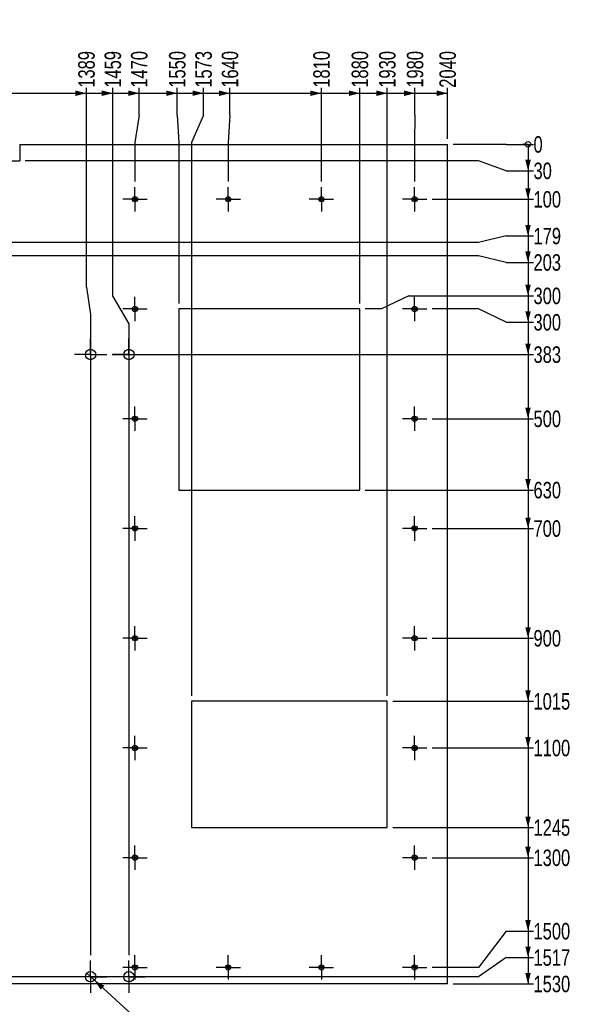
# Model space of a CAD drawing. Header units: millimetres. Extents: x 0 to 841, y 0 to 594.
# Tile 8 of 18: x 152 to 255, y 262 to 441. Entities that reach past the tile are written whole.
import ezdxf

# ---------------------------------------------------------------- set-up
doc = ezdxf.new("R2010")
doc.units = ezdxf.units.MM
doc.linetypes.add('CENTERX2', pattern=[20.32, 12.7, -2.54, 2.54, -2.54])
doc.layers.add('COTES', color=1, linetype='Continuous')
doc.layers.add('TRAIT-MIXTES', color=3, linetype='CENTERX2')
doc.layers.add('TRAIT-FORT', color=4, linetype='Continuous', lineweight=25)
doc.styles.add('SLDTEXTSTYLE0', font='TXT', dxfattribs={"width": 0.75})
doc.dimstyles.new('SLDDIMSTYLE0', dxfattribs={"dimtxt": 3, "dimasz": 0.333333, "dimexe": 0, "dimexo": 0.0625, "dimgap": 0.75, "dimtad": 0, "dimtih": 1, "dimtoh": 1, "dimdec": 0, "dimlfac": 10, "dimrnd": 1e-09, "dimdsep": 46, "dimtxsty": 'SLDTEXTSTYLE0', "dimblk1": 'ORIGIN', "dimblk2": 'ORIGIN', "dimsah": 1, "dimcen": 0.09, "dimadec": 0, "dimazin": 2, "dimtfac": 1, "dimtdec": 0, "dimtofl": 0, "dimtmove": 0, "dimatfit": 3, "dimldrblk": 'ORIGIN', "dimfxl": 1, "dimfrac": 2, "dimtolj": 1, "dimtzin": 12, "dimarcsym": 0})
doc.dimstyles.new('SLDDIMSTYLE1', dxfattribs={"dimtxt": 3, "dimasz": 2, "dimexe": 0, "dimexo": 0.0625, "dimgap": 0.75, "dimtad": 0, "dimtih": 1, "dimtoh": 1, "dimdec": 0, "dimlfac": 10, "dimrnd": 1e-09, "dimzin": 12, "dimdsep": 46, "dimtxsty": 'SLDTEXTSTYLE0', "dimsah": 1, "dimcen": 0.09, "dimadec": 0, "dimazin": 3, "dimtfac": 1, "dimtdec": 0, "dimtofl": 0, "dimtmove": 0, "dimatfit": 3, "dimfxl": 1, "dimfrac": 2, "dimtolj": 1, "dimtzin": 12, "dimarcsym": 0})
doc.dimstyles.new('SLDDIMSTYLE2', dxfattribs={"dimtxt": 3, "dimasz": 2, "dimexe": 0, "dimexo": 0.0625, "dimgap": 0.75, "dimtad": 0, "dimtih": 1, "dimtoh": 1, "dimdec": 0, "dimlfac": 10, "dimrnd": 1e-09, "dimzin": 12, "dimdsep": 46, "dimtxsty": 'SLDTEXTSTYLE0', "dimblk1": 'NONE', "dimsah": 1, "dimcen": 0, "dimadec": 0, "dimazin": 3, "dimtfac": 1, "dimtdec": 0, "dimtmove": 0, "dimatfit": 3, "dimldrblk": 'NONE', "dimfxl": 1, "dimfrac": 2, "dimtolj": 1, "dimtzin": 12, "dimarcsym": 0})

# ---------------------------------------------------------------- blocks, each defined once
blk = doc.blocks.new('_D_80')
at = {"layer": 'COTES', "color": 1, "transparency": 16777216}
for p, q in [((138.25, 467.43), (139.26, 465.81)), ((139.26, 465.81), (153.43, 443.08)), ((153.43, 443.08), (180.63, 443.08))]:
    blk.add_line(p, q, dxfattribs=at)
blk.add_solid([(139.26, 465.81), (139.89, 463.85), (140.74, 464.38)], dxfattribs=at)
at = {"layer": 'COTES', "color": 1, "transparency": 16777216, "char_height": 3, "attachment_point": 1, "style": 'SLDTEXTSTYLE0'}
for s, insert in [('7 TROUS', (155.02, 446.99)), ('%%c', (171.68, 446.95)), ('19', (176.2, 446.99))]:
    blk.add_mtext(s, dxfattribs=dict(at, insert=insert))
blk = doc.blocks.new('_None')
blk = doc.blocks.new('_D_136')
at = {"layer": 'COTES', "color": 1, "transparency": 16777216}
for p, q in [((163.98, 392.66), (163.98, 429)), ((149.34, 428), (163.98, 428)), ((163.98, 392.66), (164.74, 387.66)), ((164.74, 387.66), (164.74, 270.93))]:
    blk.add_line(p, q, dxfattribs=at)
blk.add_solid([(163.98, 428), (161.98, 428.5), (161.98, 427.5)], dxfattribs=at)
at = {"layer": 'COTES', "color": 1, "transparency": 16777216, "insert": (162.49, 429), "char_height": 3, "attachment_point": 1, "rotation": 90, "style": 'SLDTEXTSTYLE0'}
blk.add_mtext('1389', dxfattribs=at)
blk = doc.blocks.new('_D_137')
at = {"layer": 'COTES', "color": 1, "transparency": 16777216}
for p, q in [((168.79, 390.97), (168.79, 429)), ((163.98, 428), (168.79, 428)), ((168.79, 390.97), (171.74, 385.97)), ((171.74, 385.97), (171.74, 270.93))]:
    blk.add_line(p, q, dxfattribs=at)
blk.add_solid([(168.79, 428), (166.79, 428.5), (166.79, 427.5)], dxfattribs=at)
at = {"layer": 'COTES', "color": 1, "transparency": 16777216, "insert": (167.3, 429), "char_height": 3, "attachment_point": 1, "rotation": 90, "style": 'SLDTEXTSTYLE0'}
blk.add_mtext('1459', dxfattribs=at)
blk = doc.blocks.new('_D_138')
at = {"layer": 'COTES', "color": 1, "transparency": 16777216}
for p, q in [((173.6, 424), (173.6, 429)), ((168.79, 428), (173.6, 428)), ((173.6, 424), (172.84, 419)), ((172.84, 419), (172.84, 411.91))]:
    blk.add_line(p, q, dxfattribs=at)
blk.add_solid([(173.6, 428), (171.6, 428.5), (171.6, 427.5)], dxfattribs=at)
at = {"layer": 'COTES', "color": 1, "transparency": 16777216, "insert": (172.11, 429), "char_height": 3, "attachment_point": 1, "rotation": 90, "style": 'SLDTEXTSTYLE0'}
blk.add_mtext('1470', dxfattribs=at)
blk = doc.blocks.new('_D_139')
at = {"layer": 'COTES', "color": 1, "transparency": 16777216}
for p, q in [((180.53, 424), (180.53, 429)), ((173.6, 428), (180.53, 428)), ((180.53, 424), (180.84, 419)), ((180.84, 419), (180.84, 389.68))]:
    blk.add_line(p, q, dxfattribs=at)
blk.add_solid([(180.53, 428), (178.53, 428.5), (178.53, 427.5)], dxfattribs=at)
at = {"layer": 'COTES', "color": 1, "transparency": 16777216, "insert": (179.04, 429), "char_height": 3, "attachment_point": 1, "rotation": 90, "style": 'SLDTEXTSTYLE0'}
blk.add_mtext('1550', dxfattribs=at)
blk = doc.blocks.new('_D_140')
at = {"layer": 'COTES', "color": 1, "transparency": 16777216}
for p, q in [((185.34, 424), (185.34, 429)), ((180.53, 428), (185.34, 428)), ((185.34, 424), (183.14, 419)), ((183.14, 419), (183.14, 318.18))]:
    blk.add_line(p, q, dxfattribs=at)
blk.add_solid([(185.34, 428), (183.34, 428.5), (183.34, 427.5)], dxfattribs=at)
at = {"layer": 'COTES', "color": 1, "transparency": 16777216, "insert": (183.85, 429), "char_height": 3, "attachment_point": 1, "rotation": 90, "style": 'SLDTEXTSTYLE0'}
blk.add_mtext('1573', dxfattribs=at)
blk = doc.blocks.new('_D_141')
at = {"layer": 'COTES', "color": 1, "transparency": 16777216}
for p, q in [((190.15, 424), (190.15, 429)), ((185.34, 428), (190.15, 428)), ((190.15, 424), (189.84, 419)), ((189.84, 419), (189.84, 411.91))]:
    blk.add_line(p, q, dxfattribs=at)
blk.add_solid([(190.15, 428), (188.15, 428.5), (188.15, 427.5)], dxfattribs=at)
at = {"layer": 'COTES', "color": 1, "transparency": 16777216, "insert": (188.66, 429), "char_height": 3, "attachment_point": 1, "rotation": 90, "style": 'SLDTEXTSTYLE0'}
blk.add_mtext('1640', dxfattribs=at)
blk = doc.blocks.new('_D_142')
at = {"layer": 'COTES', "color": 1, "transparency": 16777216}
for p, q in [((206.84, 411.91), (206.84, 429)), ((190.15, 428), (206.84, 428))]:
    blk.add_line(p, q, dxfattribs=at)
blk.add_solid([(206.84, 428), (204.84, 428.5), (204.84, 427.5)], dxfattribs=at)
at = {"layer": 'COTES', "color": 1, "transparency": 16777216, "insert": (205.35, 429), "char_height": 3, "attachment_point": 1, "rotation": 90, "style": 'SLDTEXTSTYLE0'}
blk.add_mtext('1810', dxfattribs=at)
blk = doc.blocks.new('_D_143')
at = {"layer": 'COTES', "color": 1, "transparency": 16777216}
for p, q in [((213.84, 389.68), (213.84, 429)), ((206.84, 428), (213.84, 428))]:
    blk.add_line(p, q, dxfattribs=at)
blk.add_solid([(213.84, 428), (211.84, 428.5), (211.84, 427.5)], dxfattribs=at)
at = {"layer": 'COTES', "color": 1, "transparency": 16777216, "insert": (212.35, 429), "char_height": 3, "attachment_point": 1, "rotation": 90, "style": 'SLDTEXTSTYLE0'}
blk.add_mtext('1880', dxfattribs=at)
blk = doc.blocks.new('_D_144')
at = {"layer": 'COTES', "color": 1, "transparency": 16777216}
for p, q in [((218.84, 318.18), (218.84, 429)), ((213.84, 428), (218.84, 428))]:
    blk.add_line(p, q, dxfattribs=at)
blk.add_solid([(218.84, 428), (216.84, 428.5), (216.84, 427.5)], dxfattribs=at)
at = {"layer": 'COTES', "color": 1, "transparency": 16777216, "insert": (217.35, 429), "char_height": 3, "attachment_point": 1, "rotation": 90, "style": 'SLDTEXTSTYLE0'}
blk.add_mtext('1930', dxfattribs=at)
blk = doc.blocks.new('_D_145')
at = {"layer": 'COTES', "color": 1, "transparency": 16777216}
for p, q in [((223.89, 424), (223.89, 429)), ((218.84, 428), (223.89, 428)), ((223.89, 424), (223.84, 419)), ((223.84, 419), (223.84, 411.91))]:
    blk.add_line(p, q, dxfattribs=at)
blk.add_solid([(223.89, 428), (221.89, 428.5), (221.89, 427.5)], dxfattribs=at)
at = {"layer": 'COTES', "color": 1, "transparency": 16777216, "insert": (222.41, 429), "char_height": 3, "attachment_point": 1, "rotation": 90, "style": 'SLDTEXTSTYLE0'}
blk.add_mtext('1980', dxfattribs=at)
blk = doc.blocks.new('_D_146')
at = {"layer": 'COTES', "color": 1, "transparency": 16777216}
for p, q in [((229.84, 419.68), (229.84, 429)), ((223.89, 428), (229.84, 428))]:
    blk.add_line(p, q, dxfattribs=at)
blk.add_solid([(229.84, 428), (227.84, 428.5), (227.84, 427.5)], dxfattribs=at)
at = {"layer": 'COTES', "color": 1, "transparency": 16777216, "insert": (228.35, 429), "char_height": 3, "attachment_point": 1, "rotation": 90, "style": 'SLDTEXTSTYLE0'}
blk.add_mtext('2040', dxfattribs=at)
blk = doc.blocks.new('_Origin')
at = {"color": 0, "linetype": 'ByBlock', "lineweight": -2}
blk.add_line((0, 0), (-1, 0), dxfattribs=at)
blk.add_circle((0, 0), 0.5, dxfattribs=at)
blk = doc.blocks.new('_D_147')
at = {"layer": 'COTES', "color": 1, "transparency": 16777216}
for p, q in [((235.51, 418.68), (230.84, 418.68)), ((240.51, 418.68), (235.51, 418.68)), ((240.51, 418.68), (245.51, 418.68))]:
    blk.add_line(p, q, dxfattribs=at)
blk.add_blockref('_Origin', (244.51, 418.68), dxfattribs=at)
at = {"layer": 'COTES', "color": 1, "transparency": 16777216, "insert": (245.51, 420.17), "char_height": 3, "attachment_point": 1, "style": 'SLDTEXTSTYLE0'}
blk.add_mtext('0', dxfattribs=at)
blk = doc.blocks.new('_D_148')
at = {"layer": 'COTES', "color": 1, "transparency": 16777216}
for p, q in [((244.51, 418.68), (244.51, 413.87)), ((235.51, 415.68), (152.84, 415.68)), ((240.51, 413.87), (235.51, 415.68)), ((240.51, 413.87), (245.51, 413.87))]:
    blk.add_line(p, q, dxfattribs=at)
blk.add_solid([(244.51, 413.87), (245.01, 415.87), (244.01, 415.87)], dxfattribs=at)
at = {"layer": 'COTES', "color": 1, "transparency": 16777216, "insert": (245.51, 415.36), "char_height": 3, "attachment_point": 1, "style": 'SLDTEXTSTYLE0'}
blk.add_mtext('30', dxfattribs=at)
blk = doc.blocks.new('_D_149')
at = {"layer": 'COTES', "color": 1, "transparency": 16777216}
for p, q in [((244.51, 413.87), (244.51, 408.68)), ((227.06, 408.68), (245.51, 408.68))]:
    blk.add_line(p, q, dxfattribs=at)
blk.add_solid([(244.51, 408.68), (245.01, 410.68), (244.01, 410.68)], dxfattribs=at)
at = {"layer": 'COTES', "color": 1, "transparency": 16777216, "insert": (245.51, 410.17), "char_height": 3, "attachment_point": 1, "style": 'SLDTEXTSTYLE0'}
blk.add_mtext('100', dxfattribs=at)
blk = doc.blocks.new('_D_150')
at = {"layer": 'COTES', "color": 1, "transparency": 16777216}
for p, q in [((244.51, 408.68), (244.51, 401.99)), ((240.51, 401.99), (235.51, 400.8)), ((240.51, 401.99), (245.51, 401.99)), ((235.51, 400.8), (30.44, 400.8))]:
    blk.add_line(p, q, dxfattribs=at)
blk.add_solid([(244.51, 401.99), (245.01, 403.99), (244.01, 403.99)], dxfattribs=at)
at = {"layer": 'COTES', "color": 1, "transparency": 16777216, "insert": (245.51, 403.47), "char_height": 3, "attachment_point": 1, "style": 'SLDTEXTSTYLE0'}
blk.add_mtext('179', dxfattribs=at)
blk = doc.blocks.new('_D_151')
at = {"layer": 'COTES', "color": 1, "transparency": 16777216}
for p, q in [((244.51, 401.99), (244.51, 397.18)), ((235.51, 398.36), (35.93, 398.36)), ((240.51, 397.18), (235.51, 398.36)), ((240.51, 397.18), (245.51, 397.18))]:
    blk.add_line(p, q, dxfattribs=at)
blk.add_solid([(244.51, 397.18), (245.01, 399.18), (244.01, 399.18)], dxfattribs=at)
at = {"layer": 'COTES', "color": 1, "transparency": 16777216, "insert": (245.51, 398.66), "char_height": 3, "attachment_point": 1, "style": 'SLDTEXTSTYLE0'}
blk.add_mtext('203', dxfattribs=at)
blk = doc.blocks.new('_D_152')
at = {"layer": 'COTES', "color": 1, "transparency": 16777216}
for p, q in [((244.51, 397.18), (244.51, 391.09)), ((222.77, 391.09), (217.77, 388.68)), ((222.77, 391.09), (245.51, 391.09)), ((217.77, 388.68), (214.84, 388.68))]:
    blk.add_line(p, q, dxfattribs=at)
blk.add_solid([(244.51, 391.09), (245.01, 393.09), (244.01, 393.09)], dxfattribs=at)
at = {"layer": 'COTES', "color": 1, "transparency": 16777216, "insert": (245.51, 392.57), "char_height": 3, "attachment_point": 1, "style": 'SLDTEXTSTYLE0'}
blk.add_mtext('300', dxfattribs=at)
blk = doc.blocks.new('_D_153')
at = {"layer": 'COTES', "color": 1, "transparency": 16777216}
for p, q in [((244.51, 391.09), (244.51, 386.28)), ((235.51, 388.68), (227.06, 388.68)), ((240.51, 386.28), (235.51, 388.68)), ((240.51, 386.28), (245.51, 386.28))]:
    blk.add_line(p, q, dxfattribs=at)
blk.add_solid([(244.51, 386.28), (245.01, 388.28), (244.01, 388.28)], dxfattribs=at)
at = {"layer": 'COTES', "color": 1, "transparency": 16777216, "insert": (245.51, 387.76), "char_height": 3, "attachment_point": 1, "style": 'SLDTEXTSTYLE0'}
blk.add_mtext('300', dxfattribs=at)
blk = doc.blocks.new('_D_154')
at = {"layer": 'COTES', "color": 1, "transparency": 16777216}
for p, q in [((244.51, 386.28), (244.51, 380.38)), ((168.69, 380.38), (245.51, 380.38))]:
    blk.add_line(p, q, dxfattribs=at)
blk.add_solid([(244.51, 380.38), (245.01, 382.38), (244.01, 382.38)], dxfattribs=at)
at = {"layer": 'COTES', "color": 1, "transparency": 16777216, "insert": (245.51, 381.87), "char_height": 3, "attachment_point": 1, "style": 'SLDTEXTSTYLE0'}
blk.add_mtext('383', dxfattribs=at)
blk = doc.blocks.new('_D_155')
at = {"layer": 'COTES', "color": 1, "transparency": 16777216}
for p, q in [((244.51, 380.38), (244.51, 368.68)), ((227.06, 368.68), (245.51, 368.68))]:
    blk.add_line(p, q, dxfattribs=at)
blk.add_solid([(244.51, 368.68), (245.01, 370.68), (244.01, 370.68)], dxfattribs=at)
at = {"layer": 'COTES', "color": 1, "transparency": 16777216, "insert": (245.51, 370.17), "char_height": 3, "attachment_point": 1, "style": 'SLDTEXTSTYLE0'}
blk.add_mtext('500', dxfattribs=at)
blk = doc.blocks.new('_D_156')
at = {"layer": 'COTES', "color": 1, "transparency": 16777216}
for p, q in [((244.51, 368.68), (244.51, 355.68)), ((214.84, 355.68), (245.51, 355.68))]:
    blk.add_line(p, q, dxfattribs=at)
blk.add_solid([(244.51, 355.68), (245.01, 357.68), (244.01, 357.68)], dxfattribs=at)
at = {"layer": 'COTES', "color": 1, "transparency": 16777216, "insert": (245.51, 357.17), "char_height": 3, "attachment_point": 1, "style": 'SLDTEXTSTYLE0'}
blk.add_mtext('630', dxfattribs=at)
blk = doc.blocks.new('_D_157')
at = {"layer": 'COTES', "color": 1, "transparency": 16777216}
for p, q in [((244.51, 355.68), (244.51, 348.68)), ((227.06, 348.68), (245.51, 348.68))]:
    blk.add_line(p, q, dxfattribs=at)
blk.add_solid([(244.51, 348.68), (245.01, 350.68), (244.01, 350.68)], dxfattribs=at)
at = {"layer": 'COTES', "color": 1, "transparency": 16777216, "insert": (245.51, 350.17), "char_height": 3, "attachment_point": 1, "style": 'SLDTEXTSTYLE0'}
blk.add_mtext('700', dxfattribs=at)
blk = doc.blocks.new('_D_158')
at = {"layer": 'COTES', "color": 1, "transparency": 16777216}
for p, q in [((244.51, 348.68), (244.51, 328.68)), ((227.06, 328.68), (245.51, 328.68))]:
    blk.add_line(p, q, dxfattribs=at)
blk.add_solid([(244.51, 328.68), (245.01, 330.68), (244.01, 330.68)], dxfattribs=at)
at = {"layer": 'COTES', "color": 1, "transparency": 16777216, "insert": (245.51, 330.17), "char_height": 3, "attachment_point": 1, "style": 'SLDTEXTSTYLE0'}
blk.add_mtext('900', dxfattribs=at)
blk = doc.blocks.new('_D_159')
at = {"layer": 'COTES', "color": 1, "transparency": 16777216}
for p, q in [((244.51, 328.68), (244.51, 317.18)), ((219.84, 317.18), (245.51, 317.18))]:
    blk.add_line(p, q, dxfattribs=at)
blk.add_solid([(244.51, 317.18), (245.01, 319.18), (244.01, 319.18)], dxfattribs=at)
at = {"layer": 'COTES', "color": 1, "transparency": 16777216, "insert": (245.51, 318.67), "char_height": 3, "attachment_point": 1, "style": 'SLDTEXTSTYLE0'}
blk.add_mtext('1015', dxfattribs=at)
blk = doc.blocks.new('_D_160')
at = {"layer": 'COTES', "color": 1, "transparency": 16777216}
for p, q in [((244.51, 317.18), (244.51, 308.68)), ((227.06, 308.68), (245.51, 308.68))]:
    blk.add_line(p, q, dxfattribs=at)
blk.add_solid([(244.51, 308.68), (245.01, 310.68), (244.01, 310.68)], dxfattribs=at)
at = {"layer": 'COTES', "color": 1, "transparency": 16777216, "insert": (245.51, 310.17), "char_height": 3, "attachment_point": 1, "style": 'SLDTEXTSTYLE0'}
blk.add_mtext('1100', dxfattribs=at)
blk = doc.blocks.new('_D_161')
at = {"layer": 'COTES', "color": 1, "transparency": 16777216}
for p, q in [((244.51, 308.68), (244.51, 294.18)), ((219.84, 294.18), (245.51, 294.18))]:
    blk.add_line(p, q, dxfattribs=at)
blk.add_solid([(244.51, 294.18), (245.01, 296.18), (244.01, 296.18)], dxfattribs=at)
at = {"layer": 'COTES', "color": 1, "transparency": 16777216, "insert": (245.51, 295.67), "char_height": 3, "attachment_point": 1, "style": 'SLDTEXTSTYLE0'}
blk.add_mtext('1245', dxfattribs=at)
blk = doc.blocks.new('_D_162')
at = {"layer": 'COTES', "color": 1, "transparency": 16777216}
for p, q in [((244.51, 294.18), (244.51, 288.68)), ((227.06, 288.68), (245.51, 288.68))]:
    blk.add_line(p, q, dxfattribs=at)
blk.add_solid([(244.51, 288.68), (245.01, 290.68), (244.01, 290.68)], dxfattribs=at)
at = {"layer": 'COTES', "color": 1, "transparency": 16777216, "insert": (245.51, 290.17), "char_height": 3, "attachment_point": 1, "style": 'SLDTEXTSTYLE0'}
blk.add_mtext('1300', dxfattribs=at)
blk = doc.blocks.new('_D_163')
at = {"layer": 'COTES', "color": 1, "transparency": 16777216}
for p, q in [((244.51, 288.68), (244.51, 275.3)), ((240.51, 275.3), (235.51, 268.68)), ((240.51, 275.3), (245.51, 275.3)), ((235.51, 268.68), (227.06, 268.68))]:
    blk.add_line(p, q, dxfattribs=at)
blk.add_solid([(244.51, 275.3), (245.01, 277.3), (244.01, 277.3)], dxfattribs=at)
at = {"layer": 'COTES', "color": 1, "transparency": 16777216, "insert": (245.51, 276.79), "char_height": 3, "attachment_point": 1, "style": 'SLDTEXTSTYLE0'}
blk.add_mtext('1500', dxfattribs=at)
blk = doc.blocks.new('_D_164')
at = {"layer": 'COTES', "color": 1, "transparency": 16777216}
for p, q in [((244.51, 275.3), (244.51, 270.49)), ((240.51, 270.49), (235.51, 266.98)), ((240.51, 270.49), (245.51, 270.49)), ((235.51, 266.98), (88.99, 266.98))]:
    blk.add_line(p, q, dxfattribs=at)
blk.add_solid([(244.51, 270.49), (245.01, 272.49), (244.01, 272.49)], dxfattribs=at)
at = {"layer": 'COTES', "color": 1, "transparency": 16777216, "insert": (245.51, 271.98), "char_height": 3, "attachment_point": 1, "style": 'SLDTEXTSTYLE0'}
blk.add_mtext('1517', dxfattribs=at)
blk = doc.blocks.new('_D_165')
at = {"layer": 'COTES', "color": 1, "transparency": 16777216}
for p, q in [((244.51, 270.49), (244.51, 265.68)), ((230.84, 265.68), (245.51, 265.68))]:
    blk.add_line(p, q, dxfattribs=at)
blk.add_solid([(244.51, 265.68), (245.01, 267.68), (244.01, 267.68)], dxfattribs=at)
at = {"layer": 'COTES', "color": 1, "transparency": 16777216, "insert": (245.51, 267.17), "char_height": 3, "attachment_point": 1, "style": 'SLDTEXTSTYLE0'}
blk.add_mtext('1530', dxfattribs=at)
blk = doc.blocks.new('_D_166')
at = {"layer": 'COTES', "color": 1, "transparency": 16777216}
for p, q in [((164.04, 267.62), (165.44, 266.34)), ((165.44, 266.34), (177.04, 255.75)), ((177.04, 255.75), (204.24, 255.75))]:
    blk.add_line(p, q, dxfattribs=at)
blk.add_solid([(165.44, 266.34), (166.58, 264.62), (167.25, 265.36)], dxfattribs=at)
at = {"layer": 'COTES', "color": 1, "transparency": 16777216, "char_height": 3, "attachment_point": 1, "style": 'SLDTEXTSTYLE0'}
for s, insert in [('8 TROUS', (178.63, 259.66)), ('%%c', (195.28, 259.62)), ('19', (199.81, 259.66))]:
    blk.add_mtext(s, dxfattribs=dict(at, insert=insert))
blk = doc.blocks.new('SW_CENTERMARKSYMBOL_290')
at = {"layer": 'TRAIT-MIXTES', "color": 0}
for p, q in [((0, 2), (0, 2.225)), ((0, 0), (0, 2)), ((-2, 0), (-2.225, 0)), ((0, 0), (-2, 0)), ((0, 0), (0, -2)), ((0, 0), (2, 0)), ((2, 0), (2.225, 0)), ((0, -2), (0, -2.225))]:
    blk.add_line(p, q, dxfattribs=at)
blk = doc.blocks.new('SW_CENTERMARKSYMBOL_291')
at = {"layer": 'TRAIT-MIXTES', "color": 0}
for p, q in [((0, 2), (0, 2.225)), ((0, 0), (0, 2)), ((-2, 0), (-2.225, 0)), ((0, 0), (-2, 0)), ((0, 0), (0, -2)), ((0, 0), (2, 0)), ((2, 0), (2.225, 0)), ((0, -2), (0, -2.225))]:
    blk.add_line(p, q, dxfattribs=at)
blk = doc.blocks.new('SW_CENTERMARKSYMBOL_294')
at = {"layer": 'TRAIT-MIXTES', "color": 0}
for p, q in [((0, 2), (0, 2.225)), ((0, 0), (0, 2)), ((-2, 0), (-2.225, 0)), ((0, 0), (-2, 0)), ((0, 0), (0, -2)), ((0, 0), (2, 0)), ((2, 0), (2.225, 0)), ((0, -2), (0, -2.225))]:
    blk.add_line(p, q, dxfattribs=at)
blk = doc.blocks.new('SW_CENTERMARKSYMBOL_295')
at = {"layer": 'TRAIT-MIXTES', "color": 0}
for p, q in [((0, 2), (0, 2.225)), ((0, 0), (0, 2)), ((-2, 0), (-2.225, 0)), ((0, 0), (-2, 0)), ((0, 0), (0, -2)), ((0, 0), (2, 0)), ((2, 0), (2.225, 0)), ((0, -2), (0, -2.225))]:
    blk.add_line(p, q, dxfattribs=at)
blk = doc.blocks.new('SW_CENTERMARKSYMBOL_296')
at = {"layer": 'TRAIT-MIXTES', "color": 0}
for p, q in [((0, 2), (0, 2.225)), ((0, 0), (0, 2)), ((-2, 0), (-2.225, 0)), ((0, 0), (-2, 0)), ((0, 0), (0, -2)), ((0, 0), (2, 0)), ((2, 0), (2.225, 0)), ((0, -2), (0, -2.225))]:
    blk.add_line(p, q, dxfattribs=at)
blk = doc.blocks.new('SW_CENTERMARKSYMBOL_297')
at = {"layer": 'TRAIT-MIXTES', "color": 0}
for p, q in [((0, 2), (0, 2.225)), ((0, 0), (0, 2)), ((-2, 0), (-2.225, 0)), ((0, 0), (-2, 0)), ((0, 0), (0, -2)), ((0, 0), (2, 0)), ((2, 0), (2.225, 0)), ((0, -2), (0, -2.225))]:
    blk.add_line(p, q, dxfattribs=at)
blk = doc.blocks.new('SW_CENTERMARKSYMBOL_317')
at = {"layer": 'TRAIT-MIXTES', "color": 0}
for p, q in [((0, 2), (0, 2.225)), ((0, 0), (0, 2)), ((-2, 0), (-2.225, 0)), ((0, 0), (-2, 0)), ((0, 0), (0, -2)), ((0, 0), (2, 0)), ((2, 0), (2.225, 0)), ((0, -2), (0, -2.225))]:
    blk.add_line(p, q, dxfattribs=at)
blk = doc.blocks.new('SW_CENTERMARKSYMBOL_318')
at = {"layer": 'TRAIT-MIXTES', "color": 0}
for p, q in [((0, 2), (0, 2.225)), ((0, 0), (0, 2)), ((-2, 0), (-2.225, 0)), ((0, 0), (-2, 0)), ((0, 0), (0, -2)), ((0, 0), (2, 0)), ((2, 0), (2.225, 0)), ((0, -2), (0, -2.225))]:
    blk.add_line(p, q, dxfattribs=at)
blk = doc.blocks.new('SW_CENTERMARKSYMBOL_319')
at = {"layer": 'TRAIT-MIXTES', "color": 0}
for p, q in [((0, 2), (0, 2.225)), ((0, 0), (0, 2)), ((-2, 0), (-2.225, 0)), ((0, 0), (-2, 0)), ((0, 0), (0, -2)), ((0, 0), (2, 0)), ((2, 0), (2.225, 0)), ((0, -2), (0, -2.225))]:
    blk.add_line(p, q, dxfattribs=at)
blk = doc.blocks.new('SW_CENTERMARKSYMBOL_320')
at = {"layer": 'TRAIT-MIXTES', "color": 0}
for p, q in [((0, 2), (0, 2.225)), ((0, 0), (0, 2)), ((-2, 0), (-2.225, 0)), ((0, 0), (-2, 0)), ((0, 0), (0, -2)), ((0, 0), (2, 0)), ((2, 0), (2.225, 0)), ((0, -2), (0, -2.225))]:
    blk.add_line(p, q, dxfattribs=at)
blk = doc.blocks.new('SW_CENTERMARKSYMBOL_321')
at = {"layer": 'TRAIT-MIXTES', "color": 0}
for p, q in [((0, 2), (0, 2.225)), ((0, 0), (0, 2)), ((-2, 0), (-2.225, 0)), ((0, 0), (-2, 0)), ((0, 0), (0, -2)), ((0, 0), (2, 0)), ((2, 0), (2.225, 0)), ((0, -2), (0, -2.225))]:
    blk.add_line(p, q, dxfattribs=at)
blk = doc.blocks.new('SW_CENTERMARKSYMBOL_322')
at = {"layer": 'TRAIT-MIXTES', "color": 0}
for p, q in [((0, 2), (0, 2.225)), ((0, 0), (0, 2)), ((-2, 0), (-2.225, 0)), ((0, 0), (-2, 0)), ((0, 0), (0, -2)), ((0, 0), (2, 0)), ((2, 0), (2.225, 0)), ((0, -2), (0, -2.225))]:
    blk.add_line(p, q, dxfattribs=at)
blk = doc.blocks.new('SW_CENTERMARKSYMBOL_323')
at = {"layer": 'TRAIT-MIXTES', "color": 0}
for p, q in [((0, 2), (0, 2.225)), ((0, 0), (0, 2)), ((-2, 0), (-2.225, 0)), ((0, 0), (-2, 0)), ((0, 0), (0, -2)), ((0, 0), (2, 0)), ((2, 0), (2.225, 0)), ((0, -2), (0, -2.225))]:
    blk.add_line(p, q, dxfattribs=at)
blk = doc.blocks.new('SW_CENTERMARKSYMBOL_324')
at = {"layer": 'TRAIT-MIXTES', "color": 0}
for p, q in [((0, 2), (0, 2.225)), ((0, 0), (0, 2)), ((-2, 0), (-2.225, 0)), ((0, 0), (-2, 0)), ((0, 0), (0, -2)), ((0, 0), (2, 0)), ((2, 0), (2.225, 0)), ((0, -2), (0, -2.225))]:
    blk.add_line(p, q, dxfattribs=at)
blk = doc.blocks.new('SW_CENTERMARKSYMBOL_325')
at = {"layer": 'TRAIT-MIXTES', "color": 0}
for p, q in [((0, 2), (0, 2.225)), ((0, 0), (0, 2)), ((-2, 0), (-2.225, 0)), ((0, 0), (-2, 0)), ((0, 0), (0, -2)), ((0, 0), (2, 0)), ((2, 0), (2.225, 0)), ((0, -2), (0, -2.225))]:
    blk.add_line(p, q, dxfattribs=at)
blk = doc.blocks.new('SW_CENTERMARKSYMBOL_326')
at = {"layer": 'TRAIT-MIXTES', "color": 0}
for p, q in [((0, 2), (0, 2.225)), ((0, 0), (0, 2)), ((-2, 0), (-2.225, 0)), ((0, 0), (-2, 0)), ((0, 0), (0, -2)), ((0, 0), (2, 0)), ((2, 0), (2.225, 0)), ((0, -2), (0, -2.225))]:
    blk.add_line(p, q, dxfattribs=at)
blk = doc.blocks.new('SW_CENTERMARKSYMBOL_330')
at = {"layer": 'TRAIT-MIXTES', "color": 0}
for p, q in [((0, 2), (0, 2.225)), ((0, 0), (0, 2)), ((-2, 0), (-2.225, 0)), ((0, 0), (-2, 0)), ((0, 0), (0, -2)), ((0, 0), (2, 0)), ((2, 0), (2.225, 0)), ((0, -2), (0, -2.225))]:
    blk.add_line(p, q, dxfattribs=at)
blk = doc.blocks.new('SW_CENTERMARKSYMBOL_331')
at = {"layer": 'TRAIT-MIXTES', "color": 0}
for p, q in [((0, 2), (0, 2.225)), ((0, 0), (0, 2)), ((-2, 0), (-2.225, 0)), ((0, 0), (-2, 0)), ((0, 0), (0, -2)), ((0, 0), (2, 0)), ((2, 0), (2.225, 0)), ((0, -2), (0, -2.225))]:
    blk.add_line(p, q, dxfattribs=at)
blk = doc.blocks.new('SW_CENTERMARKSYMBOL_332')
at = {"layer": 'TRAIT-MIXTES', "color": 0}
for p, q in [((0, 2), (0, 2.225)), ((0, 0), (0, 2)), ((-2, 0), (-2.225, 0)), ((0, 0), (-2, 0)), ((0, 0), (0, -2)), ((0, 0), (2, 0)), ((2, 0), (2.225, 0)), ((0, -2), (0, -2.225))]:
    blk.add_line(p, q, dxfattribs=at)
blk = doc.blocks.new('SW_CENTERMARKSYMBOL_333')
at = {"layer": 'TRAIT-MIXTES', "color": 0}
for p, q in [((0, 2), (0, 2.225)), ((0, 0), (0, 2)), ((-2, 0), (-2.225, 0)), ((0, 0), (-2, 0)), ((0, 0), (0, -2)), ((0, 0), (2, 0)), ((2, 0), (2.225, 0)), ((0, -2), (0, -2.225))]:
    blk.add_line(p, q, dxfattribs=at)
blk = doc.blocks.new('SW_CENTERMARKSYMBOL_336')
at = {"layer": 'TRAIT-MIXTES', "color": 0}
for p, q in [((0, 2), (0, 2.95)), ((0, 0), (0, 2)), ((-2, 0), (-2.95, 0)), ((0, 0), (-2, 0)), ((0, 0), (0, -2)), ((0, 0), (2, 0)), ((2, 0), (2.95, 0)), ((0, -2), (0, -2.95))]:
    blk.add_line(p, q, dxfattribs=at)
blk = doc.blocks.new('SW_CENTERMARKSYMBOL_337')
at = {"layer": 'TRAIT-MIXTES', "color": 0}
for p, q in [((0, 2), (0, 2.95)), ((0, 0), (0, 2)), ((-2, 0), (-2.95, 0)), ((0, 0), (-2, 0)), ((0, 0), (0, -2)), ((0, 0), (2, 0)), ((2, 0), (2.95, 0)), ((0, -2), (0, -2.95))]:
    blk.add_line(p, q, dxfattribs=at)
blk = doc.blocks.new('SW_CENTERMARKSYMBOL_341')
at = {"layer": 'TRAIT-MIXTES', "color": 0}
for p, q in [((0, 2), (0, 2.95)), ((0, 0), (0, 2)), ((-2, 0), (-2.95, 0)), ((0, 0), (-2, 0)), ((0, 0), (0, -2)), ((0, 0), (2, 0)), ((2, 0), (2.95, 0)), ((0, -2), (0, -2.95))]:
    blk.add_line(p, q, dxfattribs=at)
blk = doc.blocks.new('SW_CENTERMARKSYMBOL_342')
at = {"layer": 'TRAIT-MIXTES', "color": 0}
for p, q in [((0, 2), (0, 2.95)), ((0, 0), (0, 2)), ((-2, 0), (-2.95, 0)), ((0, 0), (-2, 0)), ((0, 0), (0, -2)), ((0, 0), (2, 0)), ((2, 0), (2.95, 0)), ((0, -2), (0, -2.95))]:
    blk.add_line(p, q, dxfattribs=at)

msp = doc.modelspace()

# ---------------------------------------------------------------- linework, layer by layer
at = {"layer": 'TRAIT-FORT', "color": 4, "linetype": 'Continuous', "lineweight": 25}
for p, q in [((151.83726, 418.68286), (229.83726, 418.68286)), ((151.83726, 418.68286), (151.83726, 415.68186)), ((229.83726, 265.68286), (229.83726, 418.68286)), ((25.83826, 415.68186), (151.83726, 415.68186)), ((180.83726, 388.68286), (180.83726, 355.68286)), ((213.83726, 388.68286), (180.83726, 388.68286)), ((213.83726, 355.68286), (213.83726, 388.68286)), ((180.83726, 355.68286), (213.83726, 355.68286)), ((183.13726, 317.18286), (183.13726, 294.18286)), ((218.83726, 317.18286), (183.13726, 317.18286)), ((218.83726, 294.18286), (218.83726, 317.18286)), ((183.13726, 294.18286), (218.83726, 294.18286)), ((229.83726, 265.68286), (25.83826, 265.68286))]:
    msp.add_line(p, q, dxfattribs=at)
for centre, radius in [((172.83726, 408.68286), 0.47), ((189.8376, 408.68286), 0.47), ((206.83793, 408.68286), 0.47), ((223.83826, 408.68286), 0.47), ((172.83726, 408.68286), 0.225), ((189.8376, 408.68286), 0.225), ((206.83793, 408.68286), 0.225), ((223.83826, 408.68286), 0.225), ((172.83726, 388.68272), 0.47), ((172.83726, 388.68272), 0.225), ((223.83826, 388.68272), 0.47), ((223.83826, 388.68272), 0.225), ((164.73724, 380.38259), 0.95), ((171.73724, 380.38259), 0.95), ((172.83726, 368.68257), 0.47), ((172.83726, 368.68257), 0.225), ((223.83826, 368.68257), 0.47), ((223.83826, 368.68257), 0.225), ((172.83726, 348.68243), 0.47), ((172.83726, 348.68243), 0.225), ((223.83826, 348.68243), 0.47), ((223.83826, 348.68243), 0.225), ((172.83726, 328.68229), 0.47), ((172.83726, 328.68229), 0.225), ((223.83826, 328.68229), 0.47), ((223.83826, 328.68229), 0.225), ((172.83726, 308.68214), 0.47), ((172.83726, 308.68214), 0.225), ((223.83826, 308.68214), 0.47), ((223.83826, 308.68214), 0.225), ((172.83726, 288.682), 0.47), ((172.83726, 288.682), 0.225), ((223.83826, 288.682), 0.47), ((223.83826, 288.682), 0.225), ((164.73724, 266.98259), 0.95), ((171.73724, 266.98259), 0.95), ((172.83726, 268.68186), 0.47), ((172.83726, 268.68186), 0.225), ((189.8376, 268.68186), 0.47), ((189.8376, 268.68186), 0.225), ((206.83793, 268.68186), 0.47), ((206.83793, 268.68186), 0.225), ((223.83826, 268.68186), 0.47), ((223.83826, 268.68186), 0.225)]:
    msp.add_circle(centre, radius, dxfattribs=at)

# ---------------------------------------------------------------- block references
at = {"layer": 'TRAIT-MIXTES', "color": 3}
for name, p in [('SW_CENTERMARKSYMBOL_330', (172.83726, 408.68286)), ('SW_CENTERMARKSYMBOL_331', (189.8376, 408.68286)), ('SW_CENTERMARKSYMBOL_332', (206.83793, 408.68286)), ('SW_CENTERMARKSYMBOL_333', (223.83826, 408.68286)), ('SW_CENTERMARKSYMBOL_294', (172.83726, 388.68272)), ('SW_CENTERMARKSYMBOL_326', (223.83826, 388.68272)), ('SW_CENTERMARKSYMBOL_337', (164.73724, 380.38259)), ('SW_CENTERMARKSYMBOL_336', (171.73724, 380.38259)), ('SW_CENTERMARKSYMBOL_295', (172.83726, 368.68257)), ('SW_CENTERMARKSYMBOL_325', (223.83826, 368.68257)), ('SW_CENTERMARKSYMBOL_296', (172.83726, 348.68243)), ('SW_CENTERMARKSYMBOL_324', (223.83826, 348.68243)), ('SW_CENTERMARKSYMBOL_297', (172.83726, 328.68229)), ('SW_CENTERMARKSYMBOL_323', (223.83826, 328.68229)), ('SW_CENTERMARKSYMBOL_290', (172.83726, 308.68214)), ('SW_CENTERMARKSYMBOL_322', (223.83826, 308.68214)), ('SW_CENTERMARKSYMBOL_291', (172.83726, 288.682)), ('SW_CENTERMARKSYMBOL_321', (223.83826, 288.682)), ('SW_CENTERMARKSYMBOL_341', (164.73724, 266.98259)), ('SW_CENTERMARKSYMBOL_342', (171.73724, 266.98259)), ('SW_CENTERMARKSYMBOL_317', (172.83726, 268.68186)), ('SW_CENTERMARKSYMBOL_318', (189.8376, 268.68186)), ('SW_CENTERMARKSYMBOL_319', (206.83793, 268.68186)), ('SW_CENTERMARKSYMBOL_320', (223.83826, 268.68186))]:
    msp.add_blockref(name, p, dxfattribs=at)

# ---------------------------------------------------------------- dimensions: what is measured, and where the dimension line sits
at = {"layer": 'COTES', "color": 1}
for p1, p2, text, picture, middle in [((138.25228, 467.42621), (139.25761, 465.81398), '7 TROUS <>', '_D_80', (167.82767, 445.51867)), ((164.03559, 267.62305), (165.43888, 266.34213), '8 TROUS <>', '_D_166', (191.43474, 258.19103))]:
    dim = msp.add_diameter_dim_2p(p1=p1, p2=p2, text=text, dimstyle='SLDDIMSTYLE2', dxfattribs=at)
    dim.commit()
    dim.dimension.update_dxf_attribs({"geometry": picture, "text_midpoint": middle, "dimtype": 163})
for feature_location, offset, dtype, origin, dimstyle, picture, middle in [((164.73724, 269.93259), (-0.76011, 159.0641), 1, (25.83826, 415.68186), 'SLDDIMSTYLE1', '_D_136', (163.97713, 433.43002)), ((171.73724, 269.93259), (-2.94999, 159.0641), 1, (25.83826, 415.68186), 'SLDDIMSTYLE1', '_D_137', (168.78725, 433.43002)), ((172.83726, 410.90786), (0.76011, 18.08883), 1, (25.83826, 415.68186), 'SLDDIMSTYLE1', '_D_138', (173.59738, 433.43002)), ((180.83726, 388.68286), (-0.30996, 40.31383), 1, (25.83826, 415.68186), 'SLDDIMSTYLE1', '_D_139', (180.52731, 433.43002)), ((183.13726, 317.18286), (2.20017, 111.81383), 1, (25.83826, 415.68186), 'SLDDIMSTYLE1', '_D_140', (185.33743, 433.43002)), ((189.8376, 410.90786), (0.30996, 18.08883), 1, (25.83826, 415.68186), 'SLDDIMSTYLE1', '_D_141', (190.14756, 433.43002)), ((206.83793, 410.90786), (0, 18.08883), 1, (25.83826, 415.68186), 'SLDDIMSTYLE1', '_D_142', (206.83793, 433.43002)), ((213.83726, 388.68286), (0, 40.31383), 1, (25.83826, 415.68186), 'SLDDIMSTYLE1', '_D_143', (213.83726, 433.43002)), ((218.83726, 317.18286), (0, 111.81383), 1, (25.83826, 415.68186), 'SLDDIMSTYLE1', '_D_144', (218.83726, 433.43002)), ((223.83826, 410.90786), (0.05456, 18.08883), 1, (25.83826, 415.68186), 'SLDDIMSTYLE1', '_D_145', (223.89283, 433.43002)), ((229.83726, 418.68286), (0, 10.31383), 1, (25.83826, 415.68186), 'SLDDIMSTYLE1', '_D_146', (229.83726, 433.43002)), ((229.8372640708, 418.6828580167), (15.6714173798, 0), 0, (229.8372640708, 418.6828580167), 'SLDDIMSTYLE0', '_D_147', (246.6170148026, 418.6828580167)), ((29.4439, 400.80123), (216.06478, 1.18485), 0, (229.83726, 418.68286), 'SLDDIMSTYLE1', '_D_150', (248.83368, 401.98608)), ((34.92517, 398.36081), (210.58351, -1.18485), 0, (229.83726, 418.68286), 'SLDDIMSTYLE1', '_D_151', (248.83368, 397.17595)), ((87.98724, 266.98259), (157.52144, 3.51039), 0, (229.83726, 418.68286), 'SLDDIMSTYLE1', '_D_164', (249.94201, 270.49298)), ((151.83726, 415.68186), (93.67142, -1.80913), 0, (229.83726, 418.68286), 'SLDDIMSTYLE1', '_D_148', (247.72535, 413.87273)), ((167.68724, 380.38259), (77.82144, 0), 0, (229.83726, 418.68286), 'SLDDIMSTYLE1', '_D_154', (248.83368, 380.38259)), ((213.83726, 388.68286), (31.67142, 2.40499), 0, (229.83726, 418.68286), 'SLDDIMSTYLE1', '_D_152', (248.83368, 391.08785)), ((213.83726, 355.68286), (31.67142, 0), 0, (229.83726, 418.68286), 'SLDDIMSTYLE1', '_D_156', (248.83368, 355.68286)), ((218.83726, 317.18286), (26.67142, 0), 0, (229.83726, 418.68286), 'SLDDIMSTYLE1', '_D_159', (249.94201, 317.18286)), ((218.83726, 294.18286), (26.67142, 0), 0, (229.83726, 418.68286), 'SLDDIMSTYLE1', '_D_161', (249.94201, 294.18286)), ((226.06326, 408.68286), (19.44542, 0), 0, (229.83726, 418.68286), 'SLDDIMSTYLE1', '_D_149', (248.83368, 408.68286)), ((226.06326, 388.68272), (19.44542, -2.40499), 0, (229.83726, 418.68286), 'SLDDIMSTYLE1', '_D_153', (248.83368, 386.27772)), ((226.06326, 368.68257), (19.44542, 0), 0, (229.83726, 418.68286), 'SLDDIMSTYLE1', '_D_155', (248.83368, 368.68257)), ((226.06326, 348.68243), (19.44542, 0), 0, (229.83726, 418.68286), 'SLDDIMSTYLE1', '_D_157', (248.83368, 348.68243)), ((226.06326, 328.68229), (19.44542, 0), 0, (229.83726, 418.68286), 'SLDDIMSTYLE1', '_D_158', (248.83368, 328.68229)), ((226.06326, 308.68214), (19.44542, 0), 0, (229.83726, 418.68286), 'SLDDIMSTYLE1', '_D_160', (249.94201, 308.68214)), ((226.06326, 288.682), (19.44542, 0), 0, (229.83726, 418.68286), 'SLDDIMSTYLE1', '_D_162', (249.94201, 288.682)), ((226.06326, 268.68186), (19.44542, 6.62125), 0, (229.83726, 418.68286), 'SLDDIMSTYLE1', '_D_163', (249.94201, 275.30311)), ((229.83726, 265.68286), (15.67142, 0), 0, (229.83726, 418.68286), 'SLDDIMSTYLE1', '_D_165', (249.94201, 265.68286))]:
    dim = msp.add_ordinate_dim(feature_location=feature_location, offset=offset, dtype=dtype, origin=origin, dimstyle=dimstyle, dxfattribs=at)
    dim.commit()
    dim.dimension.update_dxf_attribs({"geometry": picture, "text_midpoint": middle})

doc.saveas('drawing.dxf')
